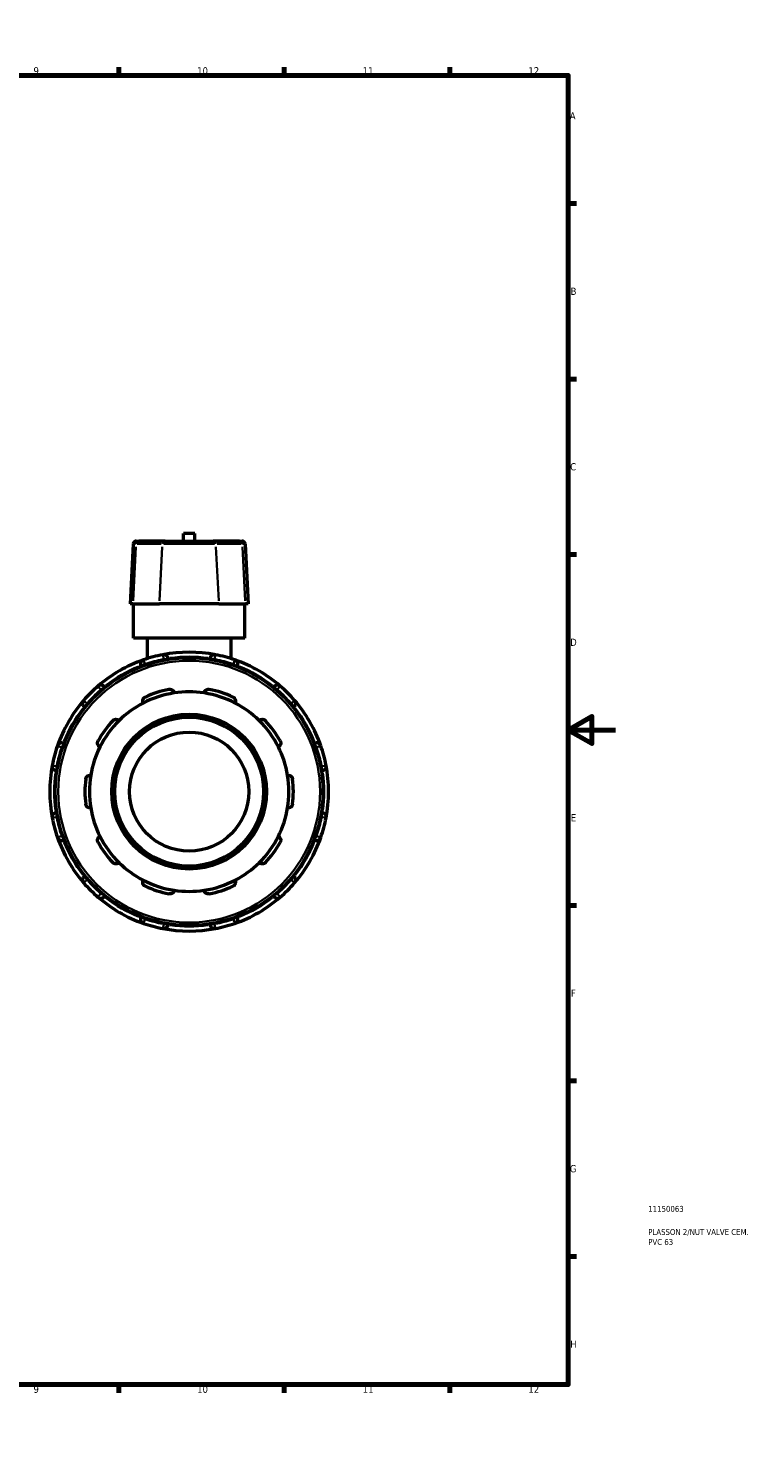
# Model space of a CAD drawing. Header units: millimetres. Extents: x -8 to 900, y -254 to 651.
# Tile 10 of 10: x 592 to 900, y 0 to 594. Entities that reach past the tile are written whole.
import ezdxf

# ---------------------------------------------------------------- set-up
doc = ezdxf.new("R2010")
doc.units = ezdxf.units.MM
for name, color, linetype, lineweight in [('Border (ANSI)', 7, 'Continuous', 70), ('Title (ISO)', 7, 'Continuous', 50), ('Visible (ANSI)', 7, 'Continuous', 50), ('Visible Narrow (ANSI)', 7, 'Continuous', 35)]:
    doc.layers.add(name, color=color, linetype=linetype, lineweight=lineweight)
doc.styles.add('Note Text (ANSI)', font='tahoma.ttf')
doc.styles.add('Note Text (ISO)', font='tahoma.ttf')

# ---------------------------------------------------------------- blocks, each defined once
blk = doc.blocks.new('Borders Default Border')
at = {"layer": 'Border (ANSI)'}
for p, q in [((70.08, 574), (70.08, 577.45)), ((140.17, 574), (140.17, 577.45)), ((210.25, 574), (210.25, 577.45)), ((280.33, 574), (280.33, 577.45)), ((350.42, 574), (350.42, 577.45)), ((490.58, 574), (490.58, 577.45)), ((560.67, 574), (560.67, 577.45)), ((630.75, 574), (630.75, 577.45)), ((700.83, 574), (700.83, 577.45)), ((770.92, 574), (770.92, 577.45)), ((20, 519.75), (16.55, 519.75)), ((821, 519.75), (824.45, 519.75)), ((20, 445.5), (16.55, 445.5)), ((821, 445.5), (824.45, 445.5)), ((20, 371.25), (16.55, 371.25)), ((821, 371.25), (824.45, 371.25)), ((20, 222.75), (16.55, 222.75)), ((821, 222.75), (824.45, 222.75)), ((20, 148.5), (16.55, 148.5)), ((821, 148.5), (824.45, 148.5)), ((20, 74.25), (16.55, 74.25)), ((821, 74.25), (824.45, 74.25)), ((70.08, 20), (70.08, 16.55)), ((140.17, 20), (140.17, 16.55)), ((210.25, 20), (210.25, 16.55)), ((280.33, 20), (280.33, 16.55)), ((350.42, 20), (350.42, 16.55)), ((490.58, 20), (490.58, 16.55)), ((560.67, 20), (560.67, 16.55)), ((630.75, 20), (630.75, 16.55)), ((700.83, 20), (700.83, 16.55)), ((770.92, 20), (770.92, 16.55))]:
    blk.add_line(p, q, dxfattribs=at)
at = {"layer": 'Border (ANSI)', "flags": 128}
for points in [[(420.5, 594), (420.5, 574), (414.73, 584), (426.27, 584), (420.5, 574)], [(20, 20), (20, 574), (821, 574), (821, 20), (20, 20)], [(0, 297), (20, 297), (10, 302.77), (10, 291.23), (20, 297)], [(841, 297), (821, 297), (831, 302.77), (831, 291.23), (821, 297)], [(420.5, 0), (420.5, 20), (414.73, 10), (426.27, 10), (420.5, 20)]]:
    blk.add_lwpolyline(points, dxfattribs=at)
at = {"layer": 'Border (ANSI)', "attachment_point": 7, "style": 'Note Text (ANSI)'}
for s, insert, char_height in [('1', (34.35, 574.4), 3.05), ('2', (104.2, 574.4), 3.05), ('3', (174.26, 574.34), 3.05), ('4', (244.23, 574.4), 3.05), ('5', (314.48, 574.34), 3.05), ('6', (384.49, 574.34), 3.05), ('7', (454.6, 574.4), 3.05), ('8', (524.63, 574.33), 3.05), ('9', (594.7, 574.34), 3.05), ('10', (663.96, 574.34), 3.048), ('11', (734.04, 574.4), 3.048), ('12', (804.13, 574.4), 3.048), ('A', (16.78, 555.35), 3.05), ('A', (821.63, 555.35), 3.05), ('B', (17.15, 481.1), 3.05), ('B', (821.99, 481.1), 3.05), ('C', (16.95, 406.8), 3.05), ('C', (821.8, 406.8), 3.05), ('D', (16.96, 332.6), 3.05), ('D', (821.81, 332.6), 3.05), ('E', (17.21, 258.35), 3.05), ('E', (822.05, 258.35), 3.05), ('F', (17.29, 184.1), 3.05), ('F', (822.14, 184.1), 3.05), ('G', (16.81, 109.79), 3.05), ('G', (821.66, 109.79), 3.05), ('H', (16.97, 35.6), 3.05), ('H', (821.81, 35.6), 3.05), ('1', (34.35, 16.55), 3.05), ('2', (104.2, 16.55), 3.05), ('3', (174.26, 16.49), 3.05), ('4', (244.23, 16.55), 3.05), ('5', (314.48, 16.49), 3.05), ('6', (384.49, 16.49), 3.05), ('7', (454.6, 16.55), 3.05), ('8', (524.63, 16.48), 3.05), ('9', (594.7, 16.49), 3.05), ('10', (663.96, 16.49), 3.048), ('11', (734.04, 16.55), 3.048), ('12', (804.13, 16.55), 3.048)]:
    blk.add_mtext(s, dxfattribs=dict(at, insert=insert, char_height=char_height))
blk = doc.blocks.new('Title Blocks ISO')
at = {"layer": 'Title (ISO)', "color": 232, "true_color": 0xca0064, "style": 'Note Text (ISO)'}
for tag, p in [('PART_NUMBER_001', (33.84, 73.13)), ('DESCRIPTION_001', (33.84, 63.34)), ('DESCRIPTION_002', (33.84, 59.12))]:
    blk.add_attdef(tag, p, '', height=2.5, dxfattribs=at)

msp = doc.modelspace()

# ---------------------------------------------------------------- linework, layer by layer
at = {"layer": 'Visible (ANSI)'}
for p, q in [((636.907, 375.733), (635.58, 350.427)), ((638.165, 376.927), (639.232, 376.927)), ((650.47, 376.927), (639.232, 376.927)), ((650.47, 376.927), (670.668, 376.927)), ((662.929, 380.107), (658.209, 380.107)), ((658.209, 376.927), (658.209, 380.107)), ((662.929, 376.927), (662.929, 380.107)), ((681.907, 376.927), (670.668, 376.927)), ((681.907, 376.927), (682.973, 376.927)), ((684.232, 375.733), (685.558, 350.427)), ((636.77, 350.427), (635.58, 350.427)), ((636.77, 350.427), (648.008, 350.427)), ((636.969, 335.827), (636.969, 350.427)), ((673.13, 350.427), (648.008, 350.427)), ((673.13, 350.427), (684.368, 350.427)), ((684.169, 335.827), (684.169, 350.427)), ((685.558, 350.427), (684.368, 350.427)), ((684.169, 335.827), (636.969, 335.827)), ((642.869, 335.827), (642.869, 327.21)), ((678.269, 335.827), (678.269, 327.21)), ((651.719, 326.872), (651.719, 327.018)), ((669.419, 327.018), (669.419, 326.872)), ((640.188, 323.929), (640.261, 323.802)), ((680.877, 323.802), (680.95, 323.929)), ((624.933, 314.952), (624.859, 315.079)), ((696.279, 315.079), (696.206, 314.952)), ((616.418, 306.637), (616.545, 306.564)), ((704.593, 306.564), (704.72, 306.637)), ((607.695, 291.235), (607.568, 291.309)), ((713.57, 291.309), (713.443, 291.235)), ((604.478, 279.777), (604.625, 279.777)), ((716.513, 279.777), (716.66, 279.777)), ((604.625, 262.077), (604.478, 262.077)), ((716.66, 262.077), (716.513, 262.077)), ((607.568, 250.546), (607.695, 250.62)), ((713.443, 250.62), (713.57, 250.546)), ((616.545, 235.291), (616.418, 235.218)), ((704.72, 235.218), (704.593, 235.291)), ((624.859, 226.776), (624.933, 226.903)), ((696.206, 226.903), (696.279, 226.776)), ((640.261, 218.053), (640.188, 217.926)), ((651.719, 214.836), (651.719, 214.983)), ((669.419, 214.983), (669.419, 214.836)), ((680.95, 217.926), (680.877, 218.053))]:
    msp.add_line(p, q, dxfattribs=at)
for radius in [56.64, 32.76, 31.5, 25.2]:
    msp.add_circle((660.569, 270.927), radius, dxfattribs=at)
for centre, radius, start, end in [((638.165, 375.667), 1.26, 90, 177), ((682.973, 375.667), 1.26, 3, 90), ((660.569, 270.927), 59, 100.839481, 109.160519), ((660.569, 270.927), 59, 79.160519, 100.839481), ((649.829, 327.018), 1.89, 0, 100.839481), ((671.309, 327.018), 1.89, 79.160519, 180), ((660.569, 270.927), 59, 70.839481, 79.160519), ((660.569, 270.927), 59, 109.160519, 130.839481), ((641.825, 324.874), 1.89, 109.160519, 210), ((660.569, 270.927), 59, 49.160519, 70.839481), ((679.314, 324.874), 1.89, 330, 70.839481), ((660.569, 270.927), 59, 130.839481, 139.160519), ((623.222, 314.134), 1.89, 30, 130.839481), ((697.916, 314.134), 1.89, 49.160519, 150), ((660.569, 270.927), 59, 40.839481, 49.160519), ((660.569, 270.927), 59, 139.160519, 160.839481), ((617.363, 308.274), 1.89, 139.160519, 240), ((660.569, 270.927), 42.21, 98.583682, 117.416318), ((660.569, 270.927), 44.1, 101.149379, 114.850621), ((660.569, 270.927), 42.21, 81.416318, 98.583682), ((660.569, 270.927), 42.21, 62.583682, 81.416318), ((660.569, 270.927), 44.1, 65.149379, 78.850621), ((703.775, 308.274), 1.89, 300, 40.839481), ((660.569, 270.927), 59, 19.160519, 40.839481), ((660.569, 270.927), 42.21, 117.416318, 134.583682), ((660.569, 270.927), 42.21, 45.416318, 62.583682), ((660.569, 270.927), 44.1, 137.149379, 150.850621), ((660.569, 270.927), 42.21, 134.583682, 153.416318), ((660.569, 270.927), 42.21, 26.583682, 45.416318), ((660.569, 270.927), 44.1, 29.149379, 42.850621), ((606.623, 289.672), 1.89, 60, 160.839481), ((714.515, 289.672), 1.89, 19.160519, 120), ((660.569, 270.927), 59, 160.839481, 169.160519), ((660.569, 270.927), 42.21, 153.416318, 170.583682), ((660.569, 270.927), 42.21, 9.416318, 26.583682), ((660.569, 270.927), 59, 10.839481, 19.160519), ((660.569, 270.927), 59, 169.160519, 190.839481), ((604.478, 281.667), 1.89, 169.160519, 270), ((716.66, 281.667), 1.89, 270, 10.839481), ((660.569, 270.927), 59, 349.160519, 10.839481), ((660.569, 270.927), 44.1, 173.149379, 186.850621), ((660.569, 270.927), 42.21, 170.583682, 189.416318), ((660.569, 270.927), 42.21, 350.583682, 9.416318), ((660.569, 270.927), 44.1, 353.149379, 6.850621), ((604.478, 260.187), 1.89, 90, 190.839481), ((660.569, 270.927), 42.21, 189.416318, 206.583682), ((660.569, 270.927), 42.21, 333.416318, 350.583682), ((716.66, 260.187), 1.89, 349.160519, 90), ((660.569, 270.927), 59, 190.839481, 199.160519), ((660.569, 270.927), 59, 340.839481, 349.160519), ((660.569, 270.927), 59, 199.160519, 220.839481), ((606.623, 252.183), 1.89, 199.160519, 300), ((660.569, 270.927), 42.21, 206.583682, 225.416318), ((660.569, 270.927), 42.21, 314.583682, 333.416318), ((660.569, 270.927), 59, 319.160519, 340.839481), ((714.515, 252.183), 1.89, 240, 340.839481), ((660.569, 270.927), 44.1, 209.149379, 222.850621), ((660.569, 270.927), 44.1, 317.149379, 330.850621), ((660.569, 270.927), 42.21, 225.416318, 242.583682), ((660.569, 270.927), 42.21, 297.416318, 314.583682), ((617.363, 233.581), 1.89, 120, 220.839481), ((660.569, 270.927), 59, 220.839481, 229.160519), ((660.569, 270.927), 42.21, 242.583682, 261.416318), ((660.569, 270.927), 42.21, 278.583682, 297.416318), ((660.569, 270.927), 59, 310.839481, 319.160519), ((703.775, 233.581), 1.89, 319.160519, 60), ((623.222, 227.721), 1.89, 229.160519, 330), ((660.569, 270.927), 59, 229.160519, 250.839481), ((660.569, 270.927), 44.1, 245.149379, 258.850621), ((660.569, 270.927), 42.21, 261.416318, 278.583682), ((660.569, 270.927), 44.1, 281.149379, 294.850621), ((660.569, 270.927), 59, 289.160519, 310.839481), ((697.916, 227.721), 1.89, 210, 310.839481), ((641.825, 216.981), 1.89, 150, 250.839481), ((660.569, 270.927), 59, 250.839481, 259.160519), ((649.829, 214.836), 1.89, 259.160519, 0), ((671.309, 214.836), 1.89, 180, 280.839481), ((660.569, 270.927), 59, 280.839481, 289.160519), ((679.314, 216.981), 1.89, 289.160519, 30), ((660.569, 270.927), 59, 259.160519, 280.839481)]:
    msp.add_arc(centre, radius, start, end, dxfattribs=at)
for points, knots in [([(641.133, 308.397), (641.037, 308.593), (640.969, 308.821), (640.925, 309.318), (640.955, 309.587), (641.113, 310.048), (641.232, 310.271), (641.487, 310.565), (641.584, 310.656), (641.798, 310.818), (641.914, 310.888), (642.036, 310.944)], [0.67957108, 0.67957108, 0.67957108, 0.67957108, 0.77142148, 0.77142148, 0.86922899, 0.86922899, 0.94961522, 0.94961522, 0.98980834, 0.98980834, 1.03000146, 1.03000146, 1.03000146, 1.03000146]), ([(652.042, 314.195), (652.173, 314.221), (652.308, 314.233), (652.576, 314.228), (652.709, 314.211), (653.088, 314.123), (653.315, 314.013), (653.713, 313.733), (653.896, 313.533), (654.152, 313.105), (654.232, 312.88), (654.269, 312.665)], [0.35638748, 0.35638748, 0.35638748, 0.35638748, 0.3965806, 0.3965806, 0.43677371, 0.43677371, 0.51715995, 0.51715995, 0.61496745, 0.61496745, 0.70681786, 0.70681786, 0.70681786, 0.70681786]), ([(666.869, 312.665), (666.907, 312.88), (666.986, 313.105), (667.242, 313.533), (667.425, 313.733), (667.823, 314.013), (668.051, 314.123), (668.43, 314.211), (668.562, 314.228), (668.83, 314.233), (668.965, 314.221), (669.097, 314.195)], [0.67957108, 0.67957108, 0.67957108, 0.67957108, 0.77142148, 0.77142148, 0.86922899, 0.86922899, 0.94961522, 0.94961522, 0.98980834, 0.98980834, 1.03000146, 1.03000146, 1.03000146, 1.03000146]), ([(679.102, 310.944), (679.224, 310.888), (679.34, 310.818), (679.554, 310.656), (679.651, 310.565), (679.906, 310.271), (680.026, 310.048), (680.183, 309.587), (680.213, 309.318), (680.169, 308.821), (680.101, 308.593), (680.005, 308.397)], [0.35638748, 0.35638748, 0.35638748, 0.35638748, 0.3965806, 0.3965806, 0.43677371, 0.43677371, 0.51715995, 0.51715995, 0.61496745, 0.61496745, 0.70681786, 0.70681786, 0.70681786, 0.70681786]), ([(628.238, 300.919), (628.329, 301.018), (628.432, 301.107), (628.651, 301.26), (628.768, 301.324), (629.127, 301.476), (629.376, 301.52), (629.862, 301.528), (630.128, 301.473), (630.587, 301.278), (630.783, 301.143), (630.94, 300.99)], [0.35638748, 0.35638748, 0.35638748, 0.35638748, 0.3965806, 0.3965806, 0.43677371, 0.43677371, 0.51715995, 0.51715995, 0.61496745, 0.61496745, 0.70681786, 0.70681786, 0.70681786, 0.70681786]), ([(690.198, 300.99), (690.355, 301.143), (690.552, 301.278), (691.01, 301.473), (691.276, 301.528), (691.762, 301.52), (692.012, 301.476), (692.37, 301.324), (692.487, 301.26), (692.707, 301.107), (692.809, 301.018), (692.9, 300.919)], [0.67957108, 0.67957108, 0.67957108, 0.67957108, 0.77142148, 0.77142148, 0.86922899, 0.86922899, 0.94961522, 0.94961522, 0.98980834, 0.98980834, 1.03000146, 1.03000146, 1.03000146, 1.03000146]), ([(622.821, 289.817), (622.628, 289.919), (622.439, 290.064), (622.111, 290.439), (621.977, 290.675), (621.834, 291.14), (621.8, 291.391), (621.833, 291.779), (621.858, 291.91), (621.936, 292.166), (621.989, 292.291), (622.054, 292.408)], [0.67957108, 0.67957108, 0.67957108, 0.67957108, 0.77142148, 0.77142148, 0.86922899, 0.86922899, 0.94961522, 0.94961522, 0.98980834, 0.98980834, 1.03000146, 1.03000146, 1.03000146, 1.03000146]), ([(699.084, 292.408), (699.149, 292.291), (699.202, 292.166), (699.28, 291.91), (699.305, 291.779), (699.339, 291.391), (699.304, 291.14), (699.161, 290.675), (699.027, 290.439), (698.7, 290.064), (698.51, 289.919), (698.317, 289.817)], [0.35638748, 0.35638748, 0.35638748, 0.35638748, 0.3965806, 0.3965806, 0.43677371, 0.43677371, 0.51715995, 0.51715995, 0.61496745, 0.61496745, 0.70681786, 0.70681786, 0.70681786, 0.70681786]), ([(616.784, 276.188), (616.8, 276.321), (616.83, 276.453), (616.918, 276.706), (616.975, 276.827), (617.176, 277.16), (617.351, 277.343), (617.74, 277.634), (617.987, 277.747), (618.473, 277.858), (618.711, 277.864), (618.928, 277.833)], [0.35638748, 0.35638748, 0.35638748, 0.35638748, 0.3965806, 0.3965806, 0.43677371, 0.43677371, 0.51715995, 0.51715995, 0.61496745, 0.61496745, 0.70681786, 0.70681786, 0.70681786, 0.70681786]), ([(702.21, 277.833), (702.427, 277.864), (702.665, 277.858), (703.151, 277.747), (703.398, 277.634), (703.787, 277.343), (703.962, 277.16), (704.163, 276.827), (704.22, 276.706), (704.308, 276.453), (704.338, 276.321), (704.354, 276.188)], [0.67957108, 0.67957108, 0.67957108, 0.67957108, 0.77142148, 0.77142148, 0.86922899, 0.86922899, 0.94961522, 0.94961522, 0.98980834, 0.98980834, 1.03000146, 1.03000146, 1.03000146, 1.03000146]), ([(618.928, 264.022), (618.711, 263.991), (618.473, 263.996), (617.987, 264.108), (617.74, 264.22), (617.351, 264.512), (617.176, 264.695), (616.975, 265.028), (616.918, 265.149), (616.83, 265.402), (616.8, 265.534), (616.784, 265.667)], [0.67957108, 0.67957108, 0.67957108, 0.67957108, 0.77142148, 0.77142148, 0.86922899, 0.86922899, 0.94961522, 0.94961522, 0.98980834, 0.98980834, 1.03000146, 1.03000146, 1.03000146, 1.03000146]), ([(704.354, 265.667), (704.338, 265.534), (704.308, 265.402), (704.22, 265.149), (704.163, 265.028), (703.962, 264.695), (703.787, 264.512), (703.398, 264.22), (703.151, 264.108), (702.665, 263.996), (702.427, 263.991), (702.21, 264.022)], [0.35638748, 0.35638748, 0.35638748, 0.35638748, 0.3965806, 0.3965806, 0.43677371, 0.43677371, 0.51715995, 0.51715995, 0.61496745, 0.61496745, 0.70681786, 0.70681786, 0.70681786, 0.70681786]), ([(622.054, 249.447), (621.989, 249.564), (621.936, 249.689), (621.858, 249.945), (621.833, 250.076), (621.8, 250.464), (621.834, 250.714), (621.977, 251.179), (622.111, 251.415), (622.439, 251.791), (622.628, 251.936), (622.821, 252.038)], [0.35638748, 0.35638748, 0.35638748, 0.35638748, 0.3965806, 0.3965806, 0.43677371, 0.43677371, 0.51715995, 0.51715995, 0.61496745, 0.61496745, 0.70681786, 0.70681786, 0.70681786, 0.70681786]), ([(698.317, 252.038), (698.51, 251.936), (698.7, 251.791), (699.027, 251.415), (699.161, 251.179), (699.304, 250.714), (699.339, 250.464), (699.305, 250.076), (699.28, 249.945), (699.202, 249.689), (699.149, 249.564), (699.084, 249.447)], [0.67957108, 0.67957108, 0.67957108, 0.67957108, 0.77142148, 0.77142148, 0.86922899, 0.86922899, 0.94961522, 0.94961522, 0.98980834, 0.98980834, 1.03000146, 1.03000146, 1.03000146, 1.03000146]), ([(630.94, 240.864), (630.783, 240.712), (630.587, 240.577), (630.128, 240.381), (629.862, 240.327), (629.376, 240.334), (629.127, 240.379), (628.768, 240.53), (628.651, 240.595), (628.432, 240.748), (628.329, 240.837), (628.238, 240.935)], [0.67957108, 0.67957108, 0.67957108, 0.67957108, 0.77142148, 0.77142148, 0.86922899, 0.86922899, 0.94961522, 0.94961522, 0.98980834, 0.98980834, 1.03000146, 1.03000146, 1.03000146, 1.03000146]), ([(692.9, 240.935), (692.809, 240.837), (692.707, 240.748), (692.487, 240.595), (692.37, 240.53), (692.012, 240.379), (691.762, 240.334), (691.276, 240.327), (691.01, 240.381), (690.552, 240.577), (690.355, 240.712), (690.198, 240.864)], [0.35638748, 0.35638748, 0.35638748, 0.35638748, 0.3965806, 0.3965806, 0.43677371, 0.43677371, 0.51715995, 0.51715995, 0.61496745, 0.61496745, 0.70681786, 0.70681786, 0.70681786, 0.70681786]), ([(642.036, 230.911), (641.914, 230.967), (641.798, 231.037), (641.584, 231.198), (641.487, 231.29), (641.232, 231.584), (641.113, 231.807), (640.955, 232.267), (640.925, 232.537), (640.969, 233.033), (641.037, 233.262), (641.133, 233.458)], [0.35638748, 0.35638748, 0.35638748, 0.35638748, 0.3965806, 0.3965806, 0.43677371, 0.43677371, 0.51715995, 0.51715995, 0.61496745, 0.61496745, 0.70681786, 0.70681786, 0.70681786, 0.70681786]), ([(680.005, 233.458), (680.101, 233.262), (680.169, 233.033), (680.213, 232.537), (680.183, 232.267), (680.026, 231.807), (679.906, 231.584), (679.651, 231.29), (679.554, 231.198), (679.34, 231.037), (679.224, 230.967), (679.102, 230.911)], [0.67957108, 0.67957108, 0.67957108, 0.67957108, 0.77142148, 0.77142148, 0.86922899, 0.86922899, 0.94961522, 0.94961522, 0.98980834, 0.98980834, 1.03000146, 1.03000146, 1.03000146, 1.03000146]), ([(654.269, 229.19), (654.232, 228.975), (654.152, 228.75), (653.896, 228.322), (653.713, 228.122), (653.315, 227.842), (653.088, 227.732), (652.709, 227.644), (652.576, 227.627), (652.308, 227.622), (652.173, 227.634), (652.042, 227.66)], [0.67957108, 0.67957108, 0.67957108, 0.67957108, 0.77142148, 0.77142148, 0.86922899, 0.86922899, 0.94961522, 0.94961522, 0.98980834, 0.98980834, 1.03000146, 1.03000146, 1.03000146, 1.03000146]), ([(669.097, 227.66), (668.965, 227.634), (668.83, 227.622), (668.562, 227.627), (668.43, 227.644), (668.051, 227.732), (667.823, 227.842), (667.425, 228.122), (667.242, 228.322), (666.986, 228.75), (666.907, 228.975), (666.869, 229.19)], [0.35638748, 0.35638748, 0.35638748, 0.35638748, 0.3965806, 0.3965806, 0.43677371, 0.43677371, 0.51715995, 0.51715995, 0.61496745, 0.61496745, 0.70681786, 0.70681786, 0.70681786, 0.70681786])]:
    msp.add_open_spline(points, degree=3, knots=knots, dxfattribs=at)
at = {"layer": 'Visible Narrow (ANSI)'}
for p, q in [((637.97, 374.468), (636.833, 351.693)), ((637.924, 375.733), (636.909, 375.733)), ((638.595, 375.733), (648.71, 375.733)), ((649.208, 374.468), (648.071, 351.693)), ((671.322, 375.733), (649.816, 375.733)), ((671.93, 374.468), (673.067, 351.693)), ((672.429, 375.733), (682.543, 375.733)), ((683.168, 374.468), (684.305, 351.693)), ((684.229, 375.733), (683.214, 375.733)), ((649.801, 327.164), (649.475, 328.869)), ((649.829, 326.994), (649.829, 326.564)), ((649.977, 327.018), (651.713, 327.018)), ((669.425, 327.018), (671.161, 327.018)), ((671.309, 326.564), (671.309, 326.994)), ((671.663, 328.869), (671.337, 327.164)), ((640.193, 323.932), (641.696, 324.799)), ((641.206, 326.653), (641.776, 325.014)), ((642.052, 324.48), (641.837, 324.853)), ((679.302, 324.853), (679.086, 324.48)), ((679.362, 325.014), (679.932, 326.653)), ((679.442, 324.799), (680.945, 323.932)), ((623.126, 314.246), (621.99, 315.559)), ((623.351, 314.208), (624.854, 315.076)), ((696.284, 315.076), (697.787, 314.208)), ((699.148, 315.559), (698.013, 314.246)), ((615.937, 309.506), (617.251, 308.371)), ((623.234, 314.113), (623.45, 313.74)), ((697.688, 313.74), (697.904, 314.113)), ((703.888, 308.371), (705.201, 309.506)), ((616.421, 306.642), (617.289, 308.146)), ((617.757, 308.047), (617.384, 308.262)), ((703.755, 308.262), (703.382, 308.047)), ((703.85, 308.146), (704.717, 306.642)), ((606.697, 289.8), (607.565, 291.304)), ((713.573, 291.304), (714.441, 289.8)), ((606.483, 289.72), (604.843, 290.29)), ((606.644, 289.66), (607.017, 289.444)), ((714.122, 289.444), (714.495, 289.66)), ((716.295, 290.29), (714.655, 289.72)), ((602.628, 282.022), (604.332, 281.695)), ((604.478, 279.783), (604.478, 281.519)), ((604.933, 281.667), (604.502, 281.667)), ((716.636, 281.667), (716.205, 281.667)), ((716.66, 281.519), (716.66, 279.783)), ((716.806, 281.695), (718.511, 282.022)), ((604.478, 260.336), (604.478, 262.072)), ((716.66, 262.072), (716.66, 260.336)), ((604.332, 260.159), (602.628, 259.833)), ((604.502, 260.187), (604.933, 260.187)), ((716.205, 260.187), (716.636, 260.187)), ((718.511, 259.833), (716.806, 260.159)), ((604.843, 251.565), (606.483, 252.134)), ((607.017, 252.41), (606.644, 252.195)), ((607.565, 250.551), (606.697, 252.055)), ((714.441, 252.055), (713.573, 250.551)), ((714.495, 252.195), (714.122, 252.41)), ((714.655, 252.134), (716.295, 251.565)), ((617.251, 233.484), (615.937, 232.349)), ((617.289, 233.709), (616.421, 235.212)), ((617.384, 233.593), (617.757, 233.808)), ((703.382, 233.808), (703.755, 233.593)), ((704.717, 235.212), (703.85, 233.709)), ((705.201, 232.349), (703.888, 233.484)), ((621.99, 226.296), (623.126, 227.609)), ((623.45, 228.115), (623.234, 227.742)), ((624.854, 226.779), (623.351, 227.647)), ((697.787, 227.647), (696.284, 226.779)), ((697.904, 227.742), (697.688, 228.115)), ((698.013, 227.609), (699.148, 226.296)), ((641.696, 217.055), (640.193, 217.923)), ((641.776, 216.841), (641.206, 215.201)), ((641.837, 217.002), (642.052, 217.375)), ((649.475, 212.986), (649.801, 214.691)), ((649.829, 215.291), (649.829, 214.86)), ((651.713, 214.836), (649.977, 214.836)), ((671.161, 214.836), (669.425, 214.836)), ((671.309, 214.86), (671.309, 215.291)), ((671.337, 214.691), (671.663, 212.986)), ((679.086, 217.375), (679.302, 217.002)), ((679.932, 215.201), (679.362, 216.841)), ((680.945, 217.923), (679.442, 217.055))]:
    msp.add_line(p, q, dxfattribs=at)
msp.add_circle((660.569, 270.927), 55.38, dxfattribs=at)
for start, end in [(101.255533, 108.744467), (81.951079, 98.048921), (71.255533, 78.744467), (111.951079, 128.048921), (51.951079, 68.048921), (131.255533, 138.744467), (41.255533, 48.744467), (141.951079, 158.048921), (21.951079, 38.048921), (161.255533, 168.744467), (11.255533, 18.744467), (171.951079, 188.048921), (351.951079, 8.048921), (191.255533, 198.744467), (341.255533, 348.744467), (201.951079, 218.048921), (321.951079, 338.048921), (221.255533, 228.744467), (311.255533, 318.744467), (231.951079, 248.048921), (291.951079, 308.048921), (251.255533, 258.744467), (261.951079, 278.048921), (281.255533, 288.744467)]:
    msp.add_arc((660.569, 270.927), 57.11, start, end, dxfattribs=at)
for centre, start_param, end_param in [((639.232, 375.667), 0.0759218, 1.4425146), ((650.47, 375.667), 0.0759218, 1.4425146), ((670.668, 375.667), 4.8406707, 6.2072635), ((681.907, 375.667), 4.8406707, 6.2072635)]:
    msp.add_ellipse(centre, major_axis=(0, 1.26), ratio=0.9523813, start_param=start_param, end_param=end_param, dxfattribs=at)

# ---------------------------------------------------------------- block references
msp.add_blockref('Borders Default Border', (0, 0))
msp.add_blockref('Title Blocks ISO', (821, 20)).add_auto_attribs({'PART_NUMBER_001': '11150063', 'DESCRIPTION_001': 'PLASSON 2/NUT VALVE CEM.', 'DESCRIPTION_002': 'PVC 63'})

doc.saveas('drawing.dxf')
